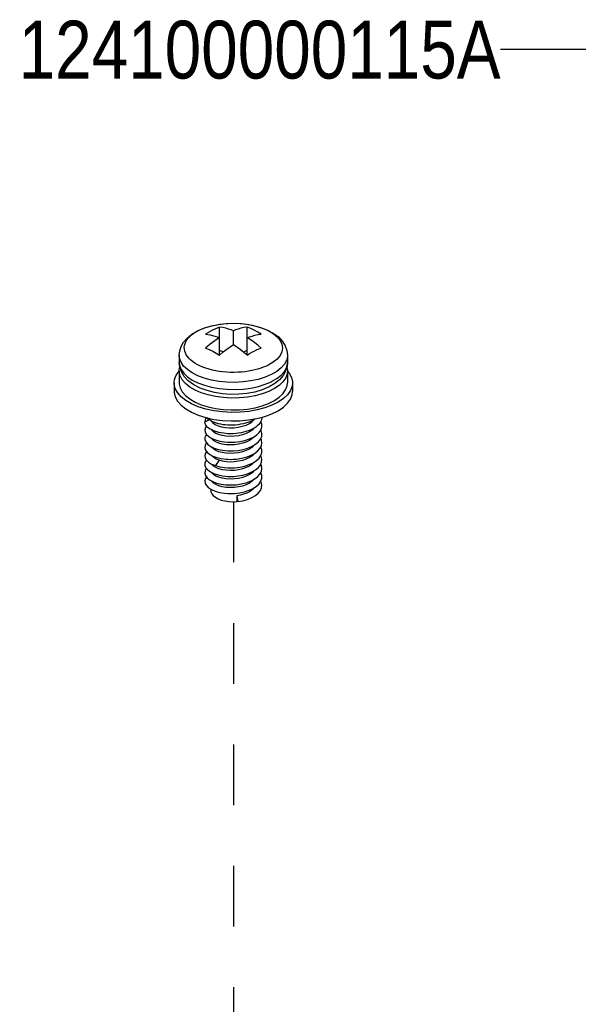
# Paper-space layout '005_EXP_CORICANT_PE_DRAWING_3_2' of a CAD drawing. Header units: millimetres. Extents: x 6 to 413, y 7 to 290.
# Tile 11 of 32: x 131 to 152, y 116 to 154. Entities that reach past the tile are written whole.
import ezdxf
from ezdxf.enums import TextEntityAlignment as Align

# ---------------------------------------------------------------- set-up
doc = ezdxf.new("R2010")
doc.units = ezdxf.units.MM
doc.header["$LTSCALE"] = 23.1
doc.linetypes.add('DASHED', pattern=[0.2, 0.1, -0.1])
doc.layers.get('0').update_dxf_attribs({"linetype": 'CONTINUOUS'})
doc.layers.add('124100000115A_M4_18T_L11__BL380', color=7, linetype='CONTINUOUS')
doc.layers.add('124100018700A_M3X7_2W_436_BL394', color=7, linetype='CONTINUOUS')
doc.styles.get("Standard").update_dxf_attribs({"font": 'txt', "width": 0.85})
doc.dimstyles.get("Standard").update_dxf_attribs({"dimtxt": 2.2, "dimasz": 2.2, "dimexe": 1, "dimexo": 0.5, "dimtad": 1, "dimzin": 0, "dimdsep": 46, "dimtxsty": 'Standard', "dimblk": '_FILLED', "dimblk1": '_FILLED', "dimblk2": '_FILLED', "dimcen": 0.09, "dimadec": 0, "dimazin": 0, "dimtol": 1, "dimtp": 0.01, "dimtm": 0.01, "dimtfac": 1, "dimtofl": 0, "dimtmove": 0, "dimatfit": 3, "dimldrblk": '_FILLED', "dimfxl": 0, "dimtolj": 1, "dimtzin": 0, "dimarcsym": 0})

# ---------------------------------------------------------------- blocks, each defined once
blk = doc.blocks.new('_FILLED')
at = {"color": 0, "linetype": 'ByBlock'}
blk.add_solid([(0, 0), (-1, 0.182), (-1, -0.182)], dxfattribs=at)
blk = doc.blocks.new('124100018700A_M3X7_2W_436_BL394', base_point=(139.331, 138.657))
at = {"layer": '124100018700A_M3X7_2W_436_BL394', "color": 7, "linetype": 'Continuous'}
for p, q in [((137.911, 141.727), (138.008, 141.779)), ((138.008, 141.779), (138.021, 141.786)), ((138.021, 141.786), (138.245, 141.88)), ((138.8, 140.846), (138.8, 141.907)), ((139.331, 141.242), (139.331, 141.772)), ((139.861, 140.846), (139.861, 141.907)), ((138.8, 141.03), (138.937, 140.961)), ((139.724, 140.961), (139.861, 141.03)), ((137.268, 140.834), (137.268, 140.564)), ((137.268, 140.564), (137.281, 140.451)), ((141.393, 140.564), (141.376, 140.397)), ((141.393, 140.834), (141.393, 140.564)), ((137.268, 140.234), (137.268, 139.785)), ((140.653, 140.457), (140.64, 140.451)), ((141.393, 140.227), (141.393, 139.785)), ((137.081, 139.785), (137.081, 139.46)), ((140.789, 140.105), (140.775, 140.098)), ((140.78, 139.83), (140.789, 139.835)), ((141.581, 139.785), (141.581, 139.46)), ((138.413, 138.377), (138.245, 138.288)), ((138.513, 137.981), (138.504, 137.998)), ((138.513, 137.657), (138.504, 137.673)), ((138.513, 137.332), (138.503, 137.351)), ((139.124, 137.202), (139.331, 137.202)), ((138.515, 137.005), (138.503, 137.027)), ((138.788, 136.838), (138.646, 136.638)), ((138.513, 136.682), (138.505, 136.698)), ((138.513, 136.357), (138.503, 136.377)), ((138.468, 135.746), (138.468, 135.693)), ((139.124, 135.578), (139.213, 135.575)), ((139.181, 135.576), (139.331, 135.578)), ((139.213, 135.575), (139.331, 135.578)), ((139.466, 135.492), (139.466, 135.267)), ((139.466, 135.492), (139.501, 135.268)), ((139.501, 135.268), (139.466, 135.267)), ((139.501, 135.268), (139.692, 135.302)), ((139.692, 135.302), (139.871, 135.352))]:
    blk.add_line(p, q, dxfattribs=at)
for points in [[(137.97, 141.766), (138.231, 141.877), (138.516, 141.96), (138.815, 142.017), (139.122, 142.047), (139.433, 142.052), (139.742, 142.03), (140.044, 141.983), (140.331, 141.91), (140.6, 141.809), (140.842, 141.683), (141.046, 141.532), (141.203, 141.366), (141.31, 141.193), (141.373, 141.015), (141.393, 140.834)], [(138.245, 141.88), (138.496, 141.955), (138.767, 142.01), (139.052, 142.043), (139.344, 142.053), (139.635, 142.041), (139.919, 142.006), (140.189, 141.949), (140.438, 141.872)], [(137.268, 140.834), (137.286, 141.001), (137.34, 141.168), (137.434, 141.333), (137.572, 141.492), (137.753, 141.64), (137.97, 141.766)], [(140.64, 140.451), (140.558, 140.413), (140.471, 140.377), (140.371, 140.341), (140.267, 140.309), (140.151, 140.278), (140.032, 140.252), (139.904, 140.228), (139.773, 140.21), (139.636, 140.196), (139.497, 140.187), (139.355, 140.183), (139.214, 140.185), (139.073, 140.192), (138.933, 140.205), (138.796, 140.222), (138.663, 140.245), (138.531, 140.273), (138.404, 140.306), (138.281, 140.345), (138.164, 140.388), (138.055, 140.435), (137.953, 140.486), (137.861, 140.54), (137.777, 140.598), (137.703, 140.658), (137.638, 140.721), (137.582, 140.787), (137.537, 140.854), (137.502, 140.923), (137.478, 140.993), (137.464, 141.065), (137.461, 141.136), (137.469, 141.208), (137.489, 141.279), (137.518, 141.349), (137.559, 141.417), (137.61, 141.484), (137.671, 141.549), (137.742, 141.611), (137.822, 141.671), (137.911, 141.727)], [(138.535, 141.791), (138.447, 141.744), (138.358, 141.695), (138.27, 141.641)], [(138.27, 141.641), (138.444, 141.612), (138.621, 141.567), (138.8, 141.507)], [(138.8, 141.907), (138.712, 141.872), (138.624, 141.833), (138.535, 141.791)], [(139.331, 141.772), (139.246, 141.802), (139.151, 141.833), (139.044, 141.861), (138.927, 141.887), (138.8, 141.907)], [(139.861, 141.907), (139.734, 141.887), (139.617, 141.861), (139.511, 141.833), (139.415, 141.802), (139.331, 141.772)], [(140.391, 141.641), (140.259, 141.72), (140.126, 141.791), (139.993, 141.853), (139.861, 141.907)], [(139.861, 141.507), (139.945, 141.537), (140.041, 141.567), (140.147, 141.596), (140.264, 141.622), (140.391, 141.641)], [(140.438, 141.872), (140.659, 141.776), (140.848, 141.665), (141, 141.539), (141.111, 141.404), (141.178, 141.262), (141.201, 141.116), (141.177, 140.97), (141.108, 140.828), (140.996, 140.693), (140.843, 140.568), (140.653, 140.457)], [(138.8, 141.507), (138.624, 141.39), (138.447, 141.258), (138.27, 141.111)], [(140.391, 141.111), (140.264, 141.218), (140.147, 141.31), (140.041, 141.387), (139.945, 141.453), (139.861, 141.507)], [(138.27, 141.111), (138.411, 141.053), (138.547, 140.989), (138.677, 140.92), (138.8, 140.846)], [(138.8, 140.846), (138.942, 140.965), (139.079, 141.07), (139.208, 141.162), (139.331, 141.242)], [(139.331, 141.242), (139.421, 141.184), (139.506, 141.126), (139.586, 141.068), (139.662, 141.01), (139.733, 140.954), (139.799, 140.899), (139.861, 140.846)], [(139.861, 140.846), (139.949, 140.899), (140.038, 140.949), (140.126, 140.995)], [(140.126, 140.995), (140.215, 141.038), (140.303, 141.076), (140.391, 141.111)], [(140.775, 140.098), (140.54, 139.999), (140.279, 139.919), (139.996, 139.858), (139.699, 139.82), (139.393, 139.804), (139.086, 139.81), (138.784, 139.84), (138.495, 139.892), (138.224, 139.964), (137.978, 140.056), (137.761, 140.165), (137.58, 140.289), (137.437, 140.425), (137.337, 140.571), (137.281, 140.722), (137.268, 140.834)], [(137.351, 140.206), (137.289, 140.384), (137.268, 140.564)], [(141.393, 140.834), (141.392, 140.794), (141.357, 140.641), (141.277, 140.493), (141.153, 140.352), (140.99, 140.222), (140.789, 140.105)], [(140.789, 139.835), (140.99, 139.952), (141.154, 140.082), (141.277, 140.223), (141.357, 140.371), (141.392, 140.524), (141.393, 140.564)], [(137.081, 139.785), (137.095, 139.911), (137.157, 140.076), (137.268, 140.235)], [(137.268, 140.239), (137.281, 140.355), (137.29, 140.379)], [(137.872, 139.51), (137.671, 139.627), (137.507, 139.758), (137.384, 139.899), (137.304, 140.048), (137.27, 140.201), (137.268, 140.239)], [(137.281, 140.451), (137.337, 140.299), (137.438, 140.154), (137.581, 140.018), (137.763, 139.894)], [(140.692, 139.632), (140.43, 139.522), (140.146, 139.438), (139.847, 139.382), (139.539, 139.351), (139.228, 139.347), (138.919, 139.368), (138.618, 139.416), (138.33, 139.489), (138.061, 139.589), (137.819, 139.716), (137.615, 139.866), (137.459, 140.032), (137.351, 140.206)], [(141.393, 140.24), (141.38, 140.124), (141.323, 139.973), (141.221, 139.827), (141.078, 139.691), (140.895, 139.567), (140.677, 139.458), (140.429, 139.367), (140.157, 139.295), (139.866, 139.244), (139.564, 139.215), (139.256, 139.209), (138.95, 139.226), (138.652, 139.266), (138.369, 139.327), (138.107, 139.409), (137.872, 139.51)], [(141.376, 140.397), (141.322, 140.231), (141.228, 140.066), (141.089, 139.906), (140.908, 139.759), (140.692, 139.632)], [(141.369, 140.378), (141.392, 140.278), (141.393, 140.24)], [(141.387, 140.234), (141.455, 140.156), (141.541, 139.994), (141.579, 139.827), (141.581, 139.785)], [(137.74, 138.989), (137.52, 139.117), (137.341, 139.259), (137.207, 139.414), (137.12, 139.576), (137.082, 139.743), (137.081, 139.785)], [(137.268, 139.785), (137.27, 139.748), (137.304, 139.594), (137.383, 139.446), (137.506, 139.304), (137.671, 139.173), (137.872, 139.056)], [(141.581, 139.785), (141.566, 139.659), (141.504, 139.493), (141.393, 139.335), (141.236, 139.187), (141.037, 139.051), (140.799, 138.932), (140.529, 138.833), (140.232, 138.754), (139.915, 138.698), (139.585, 138.667), (139.249, 138.661), (138.915, 138.679), (138.591, 138.722), (138.281, 138.79), (137.995, 138.879), (137.74, 138.989)], [(137.763, 139.894), (137.98, 139.785), (138.227, 139.693), (138.498, 139.621), (138.788, 139.569), (139.09, 139.54), (139.398, 139.534), (139.704, 139.55), (140.001, 139.589), (140.284, 139.65), (140.545, 139.731), (140.78, 139.83)], [(137.872, 139.056), (138.106, 138.955), (138.367, 138.873), (138.65, 138.811), (138.947, 138.772), (139.253, 138.754), (139.562, 138.76), (139.864, 138.789), (140.155, 138.839), (140.427, 138.911), (140.675, 139.003), (140.893, 139.112), (141.076, 139.236), (141.22, 139.372), (141.322, 139.517), (141.38, 139.668), (141.393, 139.785)], [(137.081, 139.46), (137.082, 139.419), (137.119, 139.252), (137.206, 139.09), (137.34, 138.935), (137.52, 138.792), (137.74, 138.665)], [(138.28, 138.465), (138.588, 138.398), (138.912, 138.355), (139.247, 138.336), (139.583, 138.342), (139.913, 138.373), (140.23, 138.429), (140.527, 138.507), (140.798, 138.607), (141.035, 138.726), (141.235, 138.861), (141.392, 139.009), (141.503, 139.168), (141.566, 139.333), (141.581, 139.46)], [(137.74, 138.665), (137.995, 138.555), (138.28, 138.465)], [(138.294, 138.462), (138.252, 138.378), (138.245, 138.288)], [(138.334, 138.118), (138.299, 138.159), (138.272, 138.201), (138.254, 138.244), (138.245, 138.288)], [(139.125, 138.176), (139.031, 138.183), (138.938, 138.194), (138.849, 138.209), (138.764, 138.227), (138.683, 138.25), (138.608, 138.276), (138.538, 138.305), (138.475, 138.338), (138.418, 138.373), (138.369, 138.41), (138.327, 138.45), (138.322, 138.456)], [(138.503, 138.323), (138.553, 138.263), (138.64, 138.201), (138.75, 138.151), (138.882, 138.111), (139.031, 138.085), (139.189, 138.074), (139.352, 138.078), (139.514, 138.097), (139.669, 138.132), (139.813, 138.181), (139.941, 138.243)], [(140.167, 138.418), (140.107, 138.38), (140.036, 138.342), (139.959, 138.308), (139.877, 138.277), (139.791, 138.25), (139.701, 138.227), (139.608, 138.208), (139.513, 138.193), (139.416, 138.182), (139.331, 138.176)], [(140.391, 138.344), (140.365, 138.292), (140.331, 138.242), (140.289, 138.194), (140.239, 138.148), (140.182, 138.104), (140.118, 138.062), (140.048, 138.024), (139.972, 137.989), (139.891, 137.957), (139.805, 137.929), (139.716, 137.905), (139.623, 137.886), (139.529, 137.87), (139.432, 137.859), (139.331, 137.851)], [(139.941, 138.243), (140.042, 138.314), (140.107, 138.38)], [(140.319, 137.902), (140.384, 138.004), (140.415, 138.11), (140.412, 138.218), (140.376, 138.314)], [(140.417, 138.478), (140.417, 138.45), (140.408, 138.397), (140.391, 138.344)], [(138.306, 138.15), (138.264, 138.084), (138.243, 137.996), (138.258, 137.908)], [(138.258, 137.908), (138.308, 137.822), (138.392, 137.742), (138.507, 137.671), (138.648, 137.612), (138.812, 137.567), (138.994, 137.537), (139.124, 137.527)], [(139.126, 137.851), (139.046, 137.857), (138.953, 137.867), (138.864, 137.881), (138.778, 137.9), (138.696, 137.921), (138.62, 137.947), (138.549, 137.976), (138.485, 138.007), (138.427, 138.042), (138.376, 138.079), (138.334, 138.118)], [(139.941, 137.919), (139.819, 137.859), (139.679, 137.81), (139.528, 137.775), (139.371, 137.755), (139.212, 137.749), (139.056, 137.757), (138.91, 137.78), (138.779, 137.816), (138.667, 137.862), (138.577, 137.918), (138.513, 137.981)], [(139.331, 138.176), (139.319, 138.176), (139.222, 138.174), (139.125, 138.176)], [(139.331, 137.527), (139.384, 137.53), (139.579, 137.553), (139.767, 137.594), (139.939, 137.65), (140.092, 137.722), (140.22, 137.807), (140.319, 137.902)], [(140.108, 138.056), (140.042, 137.989), (139.941, 137.919)], [(140.365, 137.643), (140.409, 137.748), (140.417, 137.856), (140.39, 137.963), (140.374, 137.988)], [(138.307, 137.824), (138.278, 137.789), (138.246, 137.701), (138.249, 137.612), (138.289, 137.524)], [(138.289, 137.524), (138.362, 137.442), (138.467, 137.368), (138.6, 137.305), (138.757, 137.255), (138.933, 137.22), (139.124, 137.202)], [(139.941, 137.594), (139.819, 137.534), (139.68, 137.485), (139.529, 137.451), (139.372, 137.43), (139.212, 137.424), (139.056, 137.433), (138.91, 137.455), (138.779, 137.491), (138.667, 137.538), (138.577, 137.594), (138.513, 137.657)], [(139.124, 137.527), (139.187, 137.525), (139.331, 137.527)], [(139.331, 137.851), (139.238, 137.849), (139.141, 137.851), (139.126, 137.851)], [(139.331, 137.202), (139.513, 137.218), (139.705, 137.253), (139.884, 137.305), (140.043, 137.372), (140.179, 137.452), (140.287, 137.543), (140.365, 137.643)], [(140.111, 137.735), (140.042, 137.665), (139.941, 137.594)], [(140.342, 137.283), (140.398, 137.387), (140.418, 137.495), (140.403, 137.603), (140.373, 137.663)], [(138.308, 137.178), (138.265, 137.112), (138.243, 137.024), (138.258, 136.935)], [(138.307, 137.503), (138.296, 137.491), (138.253, 137.405), (138.244, 137.316), (138.272, 137.228)], [(138.272, 137.228), (138.334, 137.143), (138.43, 137.066), (138.555, 136.999), (138.703, 136.945), (138.872, 136.906), (139.057, 136.882), (139.125, 136.877)], [(139.941, 137.269), (139.819, 137.209), (139.679, 137.161), (139.527, 137.125), (139.371, 137.105), (139.212, 137.099), (139.055, 137.108), (138.908, 137.131), (138.777, 137.167), (138.665, 137.213), (138.576, 137.27), (138.513, 137.332)], [(139.331, 136.877), (139.448, 136.886), (139.64, 136.915), (139.822, 136.96), (139.989, 137.022), (140.134, 137.098), (140.254, 137.186), (140.342, 137.283)], [(140.115, 137.414), (140.042, 137.34), (139.941, 137.269)], [(140.316, 136.925), (140.383, 137.028), (140.415, 137.135), (140.412, 137.242), (140.374, 137.344)], [(138.307, 136.85), (138.279, 136.816), (138.247, 136.729), (138.249, 136.64), (138.286, 136.553)], [(138.258, 136.935), (138.307, 136.849), (138.39, 136.77), (138.504, 136.698), (138.646, 136.639)], [(138.788, 136.838), (138.673, 136.885), (138.581, 136.941), (138.515, 137.005)], [(139.941, 136.944), (139.819, 136.884), (139.681, 136.836), (139.531, 136.801), (139.377, 136.781), (139.221, 136.774), (139.067, 136.782), (138.92, 136.804), (138.788, 136.838)], [(139.125, 136.877), (139.251, 136.875), (139.331, 136.877)], [(139.126, 136.877), (139.211, 136.874), (139.331, 136.877)], [(139.331, 136.553), (139.379, 136.555), (139.575, 136.578), (139.762, 136.618), (139.936, 136.675), (140.089, 136.746), (140.217, 136.83), (140.316, 136.925)], [(140.111, 137.085), (140.043, 137.015), (139.941, 136.944)], [(140.111, 136.761), (140.042, 136.691), (139.941, 136.62)], [(140.363, 136.665), (140.408, 136.77), (140.417, 136.878), (140.391, 136.986), (140.374, 137.014)], [(138.307, 136.529), (138.3, 136.523), (138.254, 136.435), (138.244, 136.346), (138.27, 136.257)], [(138.286, 136.553), (138.358, 136.471), (138.461, 136.397), (138.592, 136.334), (138.747, 136.284), (138.922, 136.248), (139.125, 136.228)], [(139.941, 136.62), (139.819, 136.56), (139.681, 136.512), (139.53, 136.476), (139.373, 136.456), (139.213, 136.45), (139.057, 136.458), (138.911, 136.481), (138.779, 136.517), (138.667, 136.563), (138.577, 136.619), (138.513, 136.682)], [(138.646, 136.639), (138.81, 136.593), (138.991, 136.563), (139.125, 136.553)], [(139.125, 136.553), (139.183, 136.551), (139.331, 136.553)], [(139.331, 136.228), (139.503, 136.243), (139.694, 136.277), (139.874, 136.327), (140.035, 136.394), (140.174, 136.474), (140.284, 136.565), (140.363, 136.665)], [(140.115, 136.44), (140.042, 136.365), (139.941, 136.295)], [(140.34, 136.306), (140.397, 136.41), (140.418, 136.517), (140.404, 136.624), (140.373, 136.689)], [(138.308, 136.204), (138.266, 136.141), (138.243, 136.052), (138.257, 135.962), (138.306, 135.876), (138.389, 135.796)], [(138.27, 136.257), (138.33, 136.173), (138.423, 136.096), (138.545, 136.029), (138.694, 135.974), (138.864, 135.933), (139.05, 135.908), (139.124, 135.903)], [(139.941, 135.97), (139.818, 135.91), (139.678, 135.861), (139.527, 135.826), (139.369, 135.806), (139.21, 135.8), (139.055, 135.809), (138.91, 135.832), (138.779, 135.867), (138.667, 135.914), (138.578, 135.969), (138.513, 136.033), (138.502, 136.053)], [(139.941, 136.295), (139.818, 136.235), (139.679, 136.186), (139.528, 136.151), (139.371, 136.131), (139.211, 136.125), (139.055, 136.134), (138.91, 136.156), (138.779, 136.192), (138.668, 136.238), (138.578, 136.294), (138.513, 136.357)], [(139.125, 136.228), (139.307, 136.227), (139.331, 136.228)], [(139.127, 136.228), (139.211, 136.225), (139.331, 136.228)], [(139.331, 135.903), (139.441, 135.911), (139.634, 135.939), (139.817, 135.984), (139.983, 136.045), (140.129, 136.12), (140.25, 136.208), (140.34, 136.306)], [(139.871, 135.352), (140.032, 135.418), (140.17, 135.497), (140.281, 135.588), (140.361, 135.688), (140.407, 135.794), (140.417, 135.901), (140.392, 136.008), (140.374, 136.038)], [(140.11, 136.11), (140.043, 136.041), (139.941, 135.97)], [(140.312, 135.946), (140.381, 136.048), (140.414, 136.154), (140.413, 136.262), (140.376, 136.368), (140.375, 136.37)], [(138.389, 135.796), (138.503, 135.725), (138.643, 135.665), (138.807, 135.62), (138.988, 135.589), (139.124, 135.578)], [(138.468, 135.693), (138.474, 135.644), (138.505, 135.568), (138.562, 135.497), (138.645, 135.431), (138.749, 135.374), (138.872, 135.328), (139.009, 135.293), (139.157, 135.27), (139.311, 135.262), (139.466, 135.267)], [(139.124, 135.903), (139.244, 135.901), (139.331, 135.903)], [(139.126, 135.903), (139.211, 135.9), (139.331, 135.903)], [(139.331, 135.578), (139.377, 135.581), (139.571, 135.603), (139.756, 135.642), (139.93, 135.698), (140.083, 135.769), (140.212, 135.853), (140.312, 135.946)], [(139.941, 135.645), (139.838, 135.593), (139.722, 135.55), (139.597, 135.516), (139.466, 135.492)], [(140.112, 135.788), (140.042, 135.716), (139.941, 135.645)]]:
    blk.add_lwpolyline(points, dxfattribs=at)
blk = doc.blocks.new('124100000115A_M4_18T_L11__BL380', base_point=(154.341, 142.16))
at = {"layer": '124100000115A_M4_18T_L11__BL380', "color": 2, "linetype": 'Continuous', "width": 0.85}
blk.add_text('124100000115A', height=2.2, dxfattribs=at).set_placement((149.509, 151.367), align=Align.RIGHT)
at = {"layer": '124100000115A_M4_18T_L11__BL380', "color": 2, "linetype": 'Continuous'}
blk.add_leader([(176.968, 135.571), (155.509, 152.467), (149.509, 152.467)], dimstyle='Standard', override={"dimtad": 0}, dxfattribs=at)

psp = doc.layouts.new('005_EXP_CORICANT_PE_DRAWING_3_2')

# ---------------------------------------------------------------- linework, layer by layer
at = {"color": 4, "linetype": 'DASHED'}
psp.add_line((139.331, 135.267), (139.331, 103.769), dxfattribs=at)

# ---------------------------------------------------------------- block references
at = {"layer": '124100000115A_M4_18T_L11__BL380'}
psp.add_blockref('124100000115A_M4_18T_L11__BL380', (154.341, 142.16), dxfattribs=at)
at = {"layer": '124100018700A_M3X7_2W_436_BL394'}
psp.add_blockref('124100018700A_M3X7_2W_436_BL394', (139.331, 138.657), dxfattribs=at)

doc.saveas('drawing.dxf')
